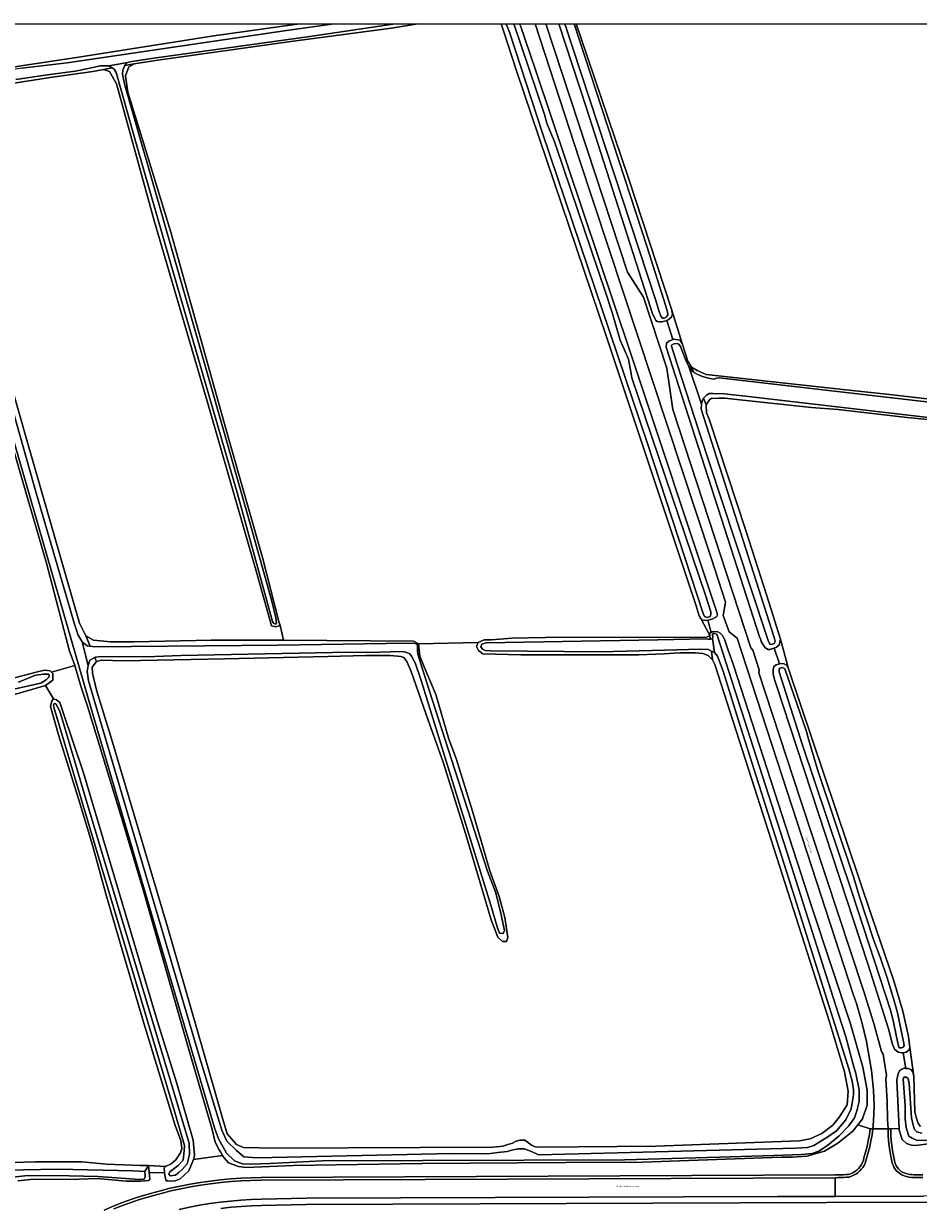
# Model space of a CAD drawing. Header units: metres. Extents: x 229229 to 231729, y 593167 to 595667.
# Tile 248 of 256: x 230644 to 230909, y 595317 to 595667. Entities that reach past the tile are written whole.
import ezdxf
from ezdxf.enums import TextEntityAlignment as Align

# ---------------------------------------------------------------- set-up
doc = ezdxf.new("R2010")
doc.units = ezdxf.units.M
for name, color, linetype, lineweight in [('B-WE-GR-GRAS-GV', 60, 'Continuous', 13), ('B-WE-GR-GROENVOORZIENING-GV', 80, 'Continuous', 18), ('B-WE-OG-TOPOGRAFIE-T18', 10, 'Continuous', 18), ('B-WE-OG-WATER-GV', 130, 'Continuous', 18), ('B-WE-OG-WATER_SLOOT-GV', 120, 'Continuous', 18), ('B-WE-VH-VERHARDING_GESLOTEN-GV', 252, 'Continuous', 18), ('B-WE-VH-VERHARDING_OPEN-GV', 252, 'Continuous', 18)]:
    doc.layers.add(name, color=color, linetype=linetype, lineweight=lineweight)
doc.styles.add('NLCS-ISO-M250-T18', font='NLCS-ISO.ttf', dxfattribs={"height": 0.45})

msp = doc.modelspace()

# ---------------------------------------------------------------- linework, layer by layer
msp.add_lwpolyline([(231729.346, 593166.818), (229229.346, 593166.818), (229229.346, 595666.818), (231729.346, 595666.818)], close=True)
at = {"layer": 'B-WE-GR-GRAS-GV'}
for points in [[(230628.199, 595652.111), (230659.78, 595656.832), (230700.315, 595663.19), (230725.65, 595666.818)], [(230760.636, 595666.818), (230752.817, 595665.529), (230723.066, 595661.58), (230683.782, 595655.992), (230676.753, 595654.932), (230675.213, 595654.065), (230674.25, 595651.368), (230674.924, 595646.551), (230679.16, 595632.872), (230687.633, 595605.224), (230704.675, 595544.34), (230714.689, 595509.081), (230719.503, 595490.103), (230719.888, 595488.947), (230720.947, 595484.612), (230759.364, 595484.323), (230760.809, 595483.553)], [(230760.809, 595483.553), (230778.434, 595483.949), (230780.25, 595484.719), (230782.34, 595484.719), (230788.392, 595485.215), (230798.296, 595485.435), (230845.942, 595485.49), (230846.878, 595485.986), (230844.205, 595491.002), (230843.796, 595491.847), (230842.892, 595494.786), (230816.414, 595574.225), (230789.754, 595652.914), (230785.941, 595664.673), (230785.258, 595666.818)], [(230807.434, 595666.818), (230808.816, 595662.723), (230822.892, 595621.165), (230835.606, 595582.434), (230838.684, 595572.296), (230840.394, 595567.099), (230841.488, 595565.332), (230843.141, 595564.285), (230845.84, 595563.128), (230852.119, 595562.467), (230886.216, 595558.719), (230900.042, 595557.176), (230945.211, 595552.05)], [(230628.804, 595600.696), (230644.883, 595544.436), (230660.674, 595489.622), (230662.503, 595485.865), (230664.718, 595484.612), (230669.821, 595484.131), (230676.657, 595484.131), (230699.572, 595484.612), (230720.947, 595484.612), (230719.888, 595488.947), (230718.636, 595488.562), (230717.385, 595488.851), (230716.615, 595491.741), (230713.148, 595503.976), (230698.321, 595555.226), (230682.819, 595608.306), (230671.554, 595649.056), (230669.532, 595652.717), (230667.702, 595653.295), (230664.525, 595652.717), (230652.008, 595650.886), (230638.721, 595648.863)], [(230641.378, 595473.451), (230647.829, 595475.185), (230650.332, 595475.763), (230652.01, 595475.546), (230652.402, 595475.145), (230659.265, 595477.094), (230659.215, 595477.267), (230659.06, 595477.685), (230657.698, 595481.356), (230650.908, 595507.375), (230644.746, 595528.376), (230635.021, 595561.708)], [(230947.084, 595546.373), (230905.22, 595550.397), (230884.729, 595552.822), (230876.945, 595553.408), (230855.735, 595555.644), (230851.377, 595556.124), (230849.502, 595556.143), (230847.3, 595556.073), (230846.776, 595555.632), (230845.84, 595554.144), (230845.895, 595551.775), (230846.69, 595549.894), (230857.534, 595517.074), (230863.716, 595497.742), (230867.778, 595484.884), (230870.109, 595476.176), (230894.644, 595403.281), (230901.268, 595383.903), (230903.929, 595374.927), (230905.567, 595367.471), (230905.999, 595364.223), (230907.213, 595355.676), (230907.448, 595345.262), (230907.848, 595343.618), (230908.486, 595341.788), (230909.119, 595340.887)], [(230640.933, 595330.242), (230647.533, 595330.418), (230661.297, 595330.425), (230668.647, 595329.706), (230678.671, 595329.342), (230681.021, 595329.345), (230686.016, 595329.048), (230687.767, 595329.872), (230689.084, 595331.051), (230689.73, 595331.884), (230690.433, 595333.095), (230690.915, 595334.426), (230690.604, 595336.775), (230688.943, 595341.147), (230679.595, 595371.374), (230672.712, 595394.778), (230668.421, 595409.641), (230664.459, 595424.009), (230660.773, 595436.45), (230654.446, 595456.597), (230652.08, 595465.02), (230652.41, 595466.671), (230652.96, 595467.277), (230650.621, 595471.236), (230640.03, 595468.153)]]:
    msp.add_lwpolyline(points, dxfattribs=at)
for points in [[(230838.111, 595573.326), (230838.439, 595572.835), (230838.684, 595572.296), (230835.606, 595582.434), (230835.909, 595580.994), (230835.581, 595580.114), (230834.601, 595579.25), (230834.243, 595579.119), (230835.98, 595573.487), (230836.268, 595573.601)], [(230846.878, 595485.986), (230846.951, 595486.754), (230847.267, 595486.906), (230846.361, 595490.569), (230845.406, 595490.414), (230844.675, 595490.529), (230844.205, 595491.002)], [(230848.369, 595477.429), (230847.648, 595478.774), (230846.383, 595480.095), (230844.842, 595480.701), (230842.531, 595480.921), (230838.02, 595480.921), (230833.398, 595480.536), (230825.971, 595480.26), (230791.088, 595480.26), (230779.809, 595480.536), (230778.544, 595481.527), (230777.994, 595482.793), (230778.434, 595483.949), (230760.809, 595483.553), (230761.194, 595479.892), (230762.445, 595476.713), (230765.912, 595468.524), (230769.763, 595455.326), (230771.978, 595449.643), (230776.792, 595434.036), (230781.895, 595416.407), (230784.687, 595408.893), (230786.324, 595402.631), (230787.19, 595396.755), (230786.805, 595395.599), (230785.65, 595395.599), (230784.206, 595396.851), (230782.28, 595401.957), (230774.77, 595427.197), (230768.057, 595448.542), (230763.711, 595460.928), (230758.594, 595475.405), (230757.384, 595478.268), (230756.503, 595479.479), (230755.568, 595479.809), (230752.583, 595480.057), (230745.266, 595480.057), (230734.001, 595479.768), (230703.479, 595479.094), (230673.727, 595478.516), (230667.083, 595478.708), (230665.639, 595478.323), (230664.388, 595476.685), (230664.484, 595474.855), (230665.639, 595469.846), (230669.779, 595456.455), (230686.643, 595399.893), (230697.041, 595363.671), (230702.928, 595343.303), (230704.304, 595338.679), (230707, 595335.541), (230709.142, 595334.713), (230718.493, 595334.488), (230782.756, 595334.799), (230784.948, 595334.957), (230785.77, 595335.114), (230787.225, 595335.531), (230788.544, 595335.993), (230789.71, 595336.521), (230790.783, 595336.862), (230792.279, 595336.851), (230792.9, 595336.362), (230794.232, 595335.372), (230795.274, 595334.909), (230796.616, 595334.755), (230830.958, 595335.067), (230873.36, 595336.67), (230876.569, 595337.237), (230880.006, 595338.814), (230883.238, 595341.249), (230885.215, 595343.752), (230887.452, 595347.238), (230887.763, 595351.367), (230886.737, 595357.082), (230882.237, 595371.791), (230860.07, 595441.017)], [(230867.778, 595484.884), (230867.385, 595483.127), (230866.599, 595482.516), (230865.872, 595482.268), (230867.464, 595477.597), (230868.591, 595477.673), (230869.514, 595477.321), (230870.109, 595476.176)], [(230652.96, 595467.277), (230653.84, 595466.946), (230654.776, 595466.176), (230655.821, 595463.203), (230661.791, 595445.395), (230683.594, 595372.167), (230689.394, 595353.574), (230694.261, 595336.859), (230694.582, 595332.361), (230694.481, 595331.907), (230694.297, 595331.08), (230702.854, 595332.342), (230702.252, 595333.394), (230701.938, 595333.944), (230700.728, 595336.257), (230699.792, 595340), (230692.475, 595365.336), (230679.477, 595410.806), (230673.603, 595430.266), (230663.021, 595465.115), (230661.002, 595471.038), (230659.265, 595477.094), (230652.402, 595475.145), (230652.74, 595474.8), (230652.705, 595472.834), (230650.621, 595471.236)], [(230906.01, 595357.83), (230906.27, 595357.709), (230906.942, 595357.051), (230907.213, 595355.676), (230905.999, 595364.223), (230905.679, 595363.443), (230904.902, 595362.884), (230904.024, 595362.686), (230904.872, 595358.06), (230905.576, 595358.031)], [(230681.021, 595329.345), (230681.238, 595327.305), (230685.788, 595327.151), (230685.759, 595327.41), (230685.626, 595328.623), (230686.016, 595329.048)]]:
    msp.add_lwpolyline(points, close=True, dxfattribs=at)
at = {"layer": 'B-WE-GR-GROENVOORZIENING-GV'}
for points in [[(230790.763, 595666.818), (230795.516, 595652.914), (230823.366, 595569.818), (230848.986, 595492.914), (230849.159, 595492.121), (230848.875, 595491.548), (230847.762, 595490.926), (230846.783, 595490.637), (230846.361, 595490.569), (230847.267, 595486.906), (230847.583, 595487.057), (230848.479, 595487.211), (230849.259, 595487.099), (230849.944, 595486.726), (230850.76, 595485.866), (230851.311, 595484.622), (230852.345, 595481.698), (230853.849, 595477.224), (230877.034, 595405.669), (230888.459, 595371.266), (230892.155, 595358.412), (230893.424, 595351.582), (230893.406, 595347.209), (230892.048, 595343.188), (230890.606, 595341.362), (230894.3, 595340.23), (230895.105, 595340.217), (230895.289, 595342.501), (230895.397, 595344.791), (230895.428, 595347.082), (230895.382, 595349.373), (230895.26, 595351.662), (230894.982, 595354.552), (230894.633, 595357.435), (230894.213, 595360.307), (230893.721, 595363.169), (230893.158, 595366.017), (230892.525, 595368.851), (230891.821, 595371.668), (230891.048, 595374.467), (230890.205, 595377.245), (230889.294, 595380.002), (230877.05, 595417.559), (230854.971, 595485.239), (230852.603, 595487.043), (230850.847, 595491.953), (230851.529, 595495.826), (230847.268, 595508.933), (230808.305, 595626.903), (230795.307, 595666.818)], [(230798.47, 595666.818), (230822.62, 595593.418), (230827.271, 595585.978), (230834.163, 595564.979), (230835.971, 595552.838), (230859.033, 595482.331), (230859.638, 595481.685), (230861.467, 595475.897), (230861.433, 595474.993), (230873.724, 595437.401), (230892.29, 595381.054), (230895.417, 595371.337), (230897.661, 595363.09), (230898.116, 595362.265), (230899.13, 595355.937), (230898.945, 595354.997), (230899.338, 595348.25), (230899.413, 595342.934)], [(230899.413, 595342.934), (230899.588, 595340.147), (230900.388, 595340.158), (230902.834, 595340.273), (230902.157, 595354.612), (230902.548, 595356.562), (230903.085, 595357.479), (230903.644, 595357.864), (230904.412, 595358.079), (230904.872, 595358.06), (230904.024, 595362.686), (230903.675, 595362.607), (230902.513, 595362.815), (230901.517, 595363.744), (230900.765, 595365.381), (230899.795, 595369.413), (230893.619, 595388.973), (230866.401, 595471.791), (230866.141, 595472.668), (230865.659, 595474.593), (230865.613, 595475.95), (230865.848, 595476.814), (230866.488, 595477.297), (230867.464, 595477.597), (230865.872, 595482.268), (230865.522, 595482.149), (230864.677, 595481.9), (230864.139, 595481.9), (230863.123, 595482.481), (230862.119, 595484.227), (230861.834, 595485.109), (230861.703, 595485.303), (230833.975, 595571.175), (230834.111, 595572.414), (230834.823, 595573.028), (230835.98, 595573.487), (230834.243, 595579.119), (230833.552, 595578.867), (230832.737, 595578.688), (230831.906, 595578.724), (230831.416, 595578.812), (230830.97, 595579.12), (230829.821, 595581.313), (230829.343, 595582.934), (230810.336, 595642.156), (230802.249, 595666.818)], [(230667.872, 595316.154), (230670.431, 595317.257), (230673.018, 595318.291), (230674.723, 595318.902), (230676.437, 595319.488), (230678.159, 595320.051), (230679.889, 595320.588), (230681.626, 595321.102), (230684.527, 595321.895), (230687.448, 595322.615), (230690.385, 595323.263), (230693.338, 595323.836), (230696.304, 595324.336), (230699.281, 595324.762), (230702.268, 595325.113), (230705.263, 595325.389), (230708.264, 595325.591), (230711.27, 595325.717), (230714.277, 595325.769), (230883.963, 595326.55), (230884.741, 595326.572), (230885.519, 595326.6), (230886.297, 595326.633), (230887.075, 595326.671), (230887.852, 595326.715), (230888.52, 595326.937), (230889.161, 595327.23), (230889.765, 595327.592), (230890.326, 595328.018), (230890.837, 595328.502), (230891.291, 595329.04), (230891.684, 595329.624), (230892.011, 595330.248), (230892.268, 595330.904), (230892.451, 595331.584), (230892.932, 595333.288), (230893.357, 595335.006), (230893.727, 595336.737), (230894.042, 595338.479), (230894.3, 595340.23), (230890.606, 595341.362), (230889.163, 595339.535), (230884.749, 595335.921), (230880.778, 595333.587), (230875.555, 595332.094), (230871.366, 595331.861), (230868.041, 595331.773), (230827.016, 595330.367), (230804.39, 595330.284), (230761.863, 595329.95), (230723.784, 595329.337), (230709.897, 595328.75), (230707.623, 595329.041), (230704.646, 595330.114), (230703.353, 595331.645), (230703.039, 595332.018), (230702.854, 595332.342), (230694.297, 595331.08), (230692.891, 595327.764), (230690.348, 595325.411), (230688.902, 595324.867), (230687.567, 595324.722), (230686.691, 595324.787), (230686.258, 595324.868), (230685.929, 595325.87), (230685.788, 595327.151), (230681.238, 595327.305), (230681.451, 595325.301), (230681.106, 595324.908), (230678.778, 595324.698), (230674.404, 595324.75), (230665.961, 595325.466), (230657.715, 595325.217), (230647.173, 595325.285), (230642.416, 595324.791)], [(230911.491, 595335.752), (230907.82, 595335.256), (230906.548, 595335.382), (230905.025, 595335.899), (230903.773, 595337.034), (230902.858, 595339.76), (230902.834, 595340.273), (230900.388, 595340.158), (230900.412, 595338.232), (230900.532, 595336.737), (230900.694, 595335.245), (230900.9, 595333.759), (230901.147, 595332.28), (230901.437, 595330.808), (230901.574, 595330.267), (230901.767, 595329.744), (230902.015, 595329.244), (230902.315, 595328.773), (230902.664, 595328.337), (230903.056, 595327.94), (230903.489, 595327.588), (230904.057, 595327.291), (230904.65, 595327.047), (230905.263, 595326.857), (230905.89, 595326.722), (230906.526, 595326.644), (230907.167, 595326.624), (230909.806, 595326.593)], [(231066.868, 595318.88), (230959.335, 595318.612), (230915.116, 595318.526), (230881.483, 595318.41), (230727.609, 595317.852), (230714.463, 595317.568), (230711.448, 595317.46), (230708.436, 595317.275), (230705.43, 595317.016), (230702.432, 595316.681)]]:
    msp.add_lwpolyline(points, dxfattribs=at)
at = {"layer": 'B-WE-OG-WATER-GV'}
for points in [[(230735.884, 595666.818), (230721.829, 595664.84), (230656.984, 595655.287), (230643.585, 595653.671), (230639.106, 595652.973), (230616.421, 595649.379), (230614.531, 595648.992), (230613.175, 595648.562), (230612.117, 595648.132), (230611.522, 595647.702)], [(230641.803, 595650.317), (230651.164, 595651.713), (230659.316, 595652.748), (230663.679, 595653.671), (230666.762, 595654.364), (230669.321, 595654.385), (230674.849, 595655.316), (230676.108, 595655.609), (230682.589, 595656.659), (230728.655, 595663.001), (230753.909, 595666.818)], [(230786.595, 595666.818), (230786.781, 595666.475), (230787.662, 595664.313), (230797.493, 595634.472), (230828.468, 595542.723), (230844.891, 595492.496), (230845.332, 595491.614), (230846.15, 595491.3), (230847.01, 595491.572), (230847.178, 595492.202), (230847.157, 595492.958), (230845.625, 595497.931), (230823.868, 595562.142), (230823.391, 595564.97), (230822.84, 595567.651), (230821.555, 595570.589), (230820.454, 595573.27), (230818.068, 595581.496), (230815.939, 595587.813), (230801.588, 595630.191), (230800.67, 595632.652), (230799.605, 595635.223), (230798.761, 595637.463), (230798.027, 595639.997), (230788.943, 595666.818)], [(230804.094, 595666.818), (230830.849, 595585.332), (230831.967, 595581.764), (230832.453, 595580.328), (230832.917, 595579.821), (230833.424, 595579.821), (230834.141, 595580.159), (230834.464, 595580.759), (230834.416, 595581.676), (230833.849, 595583.606), (230828.375, 595600.726), (230808.308, 595662.214), (230806.841, 595666.818)], [(230637.882, 595555.015), (230658.244, 595484.549), (230664.245, 595463.701), (230678.54, 595415.062), (230700.488, 595340.484), (230701.676, 595337.222), (230704.108, 595333.044), (230706.458, 595330.767), (230708.844, 595329.886), (230711.157, 595329.776), (230716.993, 595329.922), (230732.374, 595330.73), (230821.709, 595331.07), (230849.794, 595331.803), (230865.726, 595332.28), (230873.977, 595332.603), (230877.097, 595332.897), (230879.116, 595333.595), (230881.723, 595335.284), (230885.173, 595338.149), (230888.029, 595341.075), (230889.607, 595343.425), (230890.341, 595345.482), (230891.039, 595348.273), (230891.039, 595351.725), (230890.084, 595356.499), (230889.24, 595359.217), (230887.077, 595367.419), (230884.066, 595376.857), (230869.69, 595422.037), (230848.928, 595486.355), (230848.257, 595486.628), (230847.816, 595486.607), (230847.648, 595486.124), (230847.753, 595485.578), (230847.669, 595485.117), (230848.302, 595480.936), (230849.202, 595479.887), (230850.854, 595475.48), (230855.332, 595460.9), (230870.199, 595414.329), (230888.016, 595357.908), (230888.934, 595354.273), (230889.374, 595351.702), (230889.338, 595350.27), (230888.683, 595346.129), (230887.077, 595342.851), (230884.379, 595339.638), (230881.488, 595337.581), (230877.634, 595335.267), (230875.771, 595334.625), (230872.173, 595334.432), (230819.608, 595333.074), (230796.273, 595332.522), (230794.217, 595333.513), (230792.015, 595334.248), (230790.289, 595334.321), (230788.417, 595333.917), (230786.985, 595333.476), (230784.232, 595333.146), (230781.332, 595332.815), (230770.723, 595332.889), (230713.063, 595331.576), (230709.208, 595331.898), (230707.024, 595333.762), (230704.198, 595336.589), (230702.72, 595339.803), (230696.232, 595361.076), (230663.327, 595472.564), (230662.923, 595475.392), (230663.143, 595477.155), (230661.376, 595484.087), (230660.284, 595486.079), (230659.128, 595489.357), (230647.933, 595527.742), (230627.424, 595600.167)], [(230921.168, 595553.894), (230849.62, 595562.174), (230848.882, 595562.048), (230848.164, 595561.794), (230846.898, 595561.963), (230844.745, 595562.576), (230843.403, 595563.101), (230842.348, 595563.65), (230842.052, 595563.882), (230841.567, 595564.262), (230840.68, 595565.508), (230844.437, 595554.397), (230844.67, 595555.262), (230845.061, 595556.147), (230845.071, 595556.17), (230845.954, 595557.074), (230846.672, 595557.476), (230847.769, 595557.539), (230851.167, 595557.391), (230858.322, 595556.61), (230912.311, 595550.307)], [(230630.925, 595467.851), (230649.169, 595471.891), (230650.821, 595472.883), (230651.702, 595473.764), (230651.555, 595474.572), (230650.013, 595474.609), (230647.627, 595474.278), (230642.589, 595472.21)], [(230909.536, 595338.904), (230908.095, 595339.31), (230907.431, 595340.012), (230906.95, 595341.231), (230906.47, 595343.448), (230905.769, 595353.61), (230905.51, 595355.088), (230904.956, 595355.494), (230904.254, 595355.457), (230903.996, 595354.903), (230904.625, 595347.121), (230904.662, 595343.168), (230904.957, 595340.618), (230905.68, 595337.989), (230906.651, 595337.419), (230908.149, 595336.785), (230911.505, 595336.806)], [(230639.135, 595325.724), (230644.452, 595326.292), (230653.256, 595326.418), (230666.193, 595326.08), (230678.336, 595325.252), (230679.786, 595325.3), (230680.053, 595326.044), (230679.906, 595327.623), (230676.377, 595327.781), (230654.23, 595328.231), (230638.941, 595328.006)]]:
    msp.add_lwpolyline(points, dxfattribs=at)
for points in [[(230674.849, 595655.316), (230669.321, 595654.385), (230670.277, 595653.761), (230670.832, 595653.398), (230671.503, 595652.391), (230672.741, 595647.837), (230677.377, 595631.431), (230687.527, 595596.162), (230707.367, 595527.874), (230717.684, 595490.098), (230718.032, 595489.498), (230718.571, 595489.391), (230718.871, 595489.762), (230718.667, 595491.201), (230717.42, 595496.118), (230711.039, 595519.014), (230698.74, 595562.26), (230673.917, 595649.051), (230673.318, 595651.895), (230673.402, 595653.07), (230674.035, 595654.44), (230674.178, 595654.749)], [(230844.437, 595554.397), (230840.68, 595565.508), (230839.942, 595567.049), (230838.211, 595571.378), (230837.747, 595572.074), (230837.261, 595572.328), (230836.29, 595572.18), (230835.615, 595571.842), (230835.531, 595571.504), (230837.261, 595566.226), (230843.737, 595546.235), (230850.394, 595526.199), (230863.744, 595485.698), (230864.261, 595484.257), (230864.778, 595483.333), (230865.443, 595483.444), (230865.923, 595483.665), (230866.219, 595484.183), (230865.96, 595485.402), (230861.381, 595499.628), (230844.34, 595552.842)], [(230663.143, 595477.155), (230663.694, 595478.697), (230665.135, 595479.536), (230665.273, 595479.616), (230667.292, 595479.763), (230680.287, 595479.652), (230690.528, 595480.056), (230735.416, 595480.936), (230749.368, 595481.082), (230755.768, 595481.271), (230756.691, 595481.187), (230757.572, 595480.915), (230758.265, 595480.558), (230758.768, 595479.928), (230759.838, 595477.914), (230761.558, 595472.688), (230782.159, 595406.301), (230784.105, 595399.911), (230784.729, 595398.001), (230785.794, 595397.928), (230786.197, 595398.772), (230785.17, 595403.841), (230783.628, 595409.9), (230781.168, 595416.364), (230780.104, 595419.743), (230763.935, 595469.863), (230760.597, 595480.479), (230760.549, 595481.486), (230760.549, 595482.877), (230760.381, 595483.417), (230759.758, 595483.669), (230757.672, 595483.693), (230719.312, 595483.179), (230665.167, 595482.609), (230663.777, 595482.802), (230662.854, 595482.93), (230661.376, 595484.087)], [(230846.989, 595484.949), (230846.432, 595484.949), (230845.613, 595484.991), (230831.58, 595484.697), (230780.817, 595483.814), (230779.532, 595483.41), (230779.202, 595482.602), (230779.752, 595481.941), (230780.487, 595481.61), (230782.065, 595481.427), (230814.736, 595481.206), (230833.545, 595481.634), (230840.629, 595481.817), (230844.08, 595481.928), (230846.466, 595481.854), (230847.367, 595481.403), (230848.302, 595480.936), (230847.669, 595485.117), (230847.103, 595484.949)], [(230900.426, 595374.939), (230901.186, 595371.708), (230901.988, 595367.865), (230902.347, 595366.049), (230902.642, 595364.698), (230902.896, 595364.149), (230903.55, 595364.128), (230904.078, 595364.318), (230904.289, 595364.804), (230904.162, 595365.923), (230902.326, 595374.474), (230901.355, 595378.021), (230899.291, 595384.773), (230897.201, 595390.941), (230895.391, 595395.855), (230891.069, 595409.084), (230889.444, 595414.367), (230878.7, 595446.381), (230875.956, 595455.742), (230875.439, 595457.626), (230869.087, 595476.102), (230868.422, 595476.508), (230867.942, 595476.471), (230867.461, 595476.323), (230867.351, 595475.806), (230867.351, 595475.289), (230874.22, 595453.857), (230888.964, 595409.953)], [(230687.298, 595327.491), (230687.027, 595326.796), (230687.394, 595326.318), (230688.973, 595326.502), (230690.022, 595327.305), (230691.013, 595328.138), (230692.444, 595329.864), (230693.142, 595332.581), (230692.995, 595335.923), (230686.094, 595358.89), (230662.916, 595436.37), (230658.3, 595451.978), (230654.776, 595463.605), (230653.602, 595465.808), (230653.161, 595465.871), (230652.951, 595465.325), (230653.224, 595464.087), (230672.923, 595398.128), (230688.839, 595345.036), (230691.666, 595335.267), (230691.538, 595333.661), (230691.216, 595330.897), (230689.803, 595329.355)]]:
    msp.add_lwpolyline(points, close=True, dxfattribs=at)
at = {"layer": 'B-WE-OG-WATER_SLOOT-GV'}
for points in [[(230725.65, 595666.818), (230700.315, 595663.19), (230659.78, 595656.832), (230628.199, 595652.111)], [(230643.585, 595653.671), (230656.984, 595655.287), (230721.829, 595664.84), (230735.884, 595666.818)], [(230753.909, 595666.818), (230728.655, 595663.001), (230682.589, 595656.659), (230676.108, 595655.609), (230674.849, 595655.316), (230674.178, 595654.749), (230674.035, 595654.44), (230676.753, 595654.932), (230683.782, 595655.992), (230723.066, 595661.58), (230752.817, 595665.529), (230760.636, 595666.818)], [(230785.258, 595666.818), (230785.941, 595664.673), (230789.754, 595652.914), (230816.414, 595574.225), (230842.892, 595494.786), (230843.796, 595491.847), (230844.205, 595491.002), (230844.675, 595490.529), (230845.406, 595490.414), (230846.361, 595490.569), (230846.783, 595490.637)], [(230788.943, 595666.818), (230798.027, 595639.997), (230798.761, 595637.463), (230799.605, 595635.223), (230800.67, 595632.652), (230801.588, 595630.191), (230815.939, 595587.813), (230818.068, 595581.496), (230820.454, 595573.27), (230821.555, 595570.589), (230822.84, 595567.651), (230823.391, 595564.97), (230823.868, 595562.142), (230845.625, 595497.931), (230847.157, 595492.958), (230847.178, 595492.202), (230847.01, 595491.572), (230846.15, 595491.3), (230845.332, 595491.614), (230844.891, 595492.496), (230828.468, 595542.723), (230797.493, 595634.472), (230787.662, 595664.313), (230786.781, 595666.475), (230786.595, 595666.818)], [(230846.783, 595490.637), (230847.762, 595490.926), (230848.875, 595491.548), (230849.159, 595492.121), (230848.986, 595492.914), (230823.366, 595569.818), (230795.516, 595652.914), (230790.763, 595666.818)], [(230802.249, 595666.818), (230810.336, 595642.156), (230829.343, 595582.934), (230829.821, 595581.313), (230830.97, 595579.12), (230831.416, 595578.812), (230831.906, 595578.724), (230832.737, 595578.688), (230833.552, 595578.867), (230834.243, 595579.119), (230834.601, 595579.25), (230835.581, 595580.114), (230835.909, 595580.994), (230835.606, 595582.434), (230822.892, 595621.165), (230808.816, 595662.723), (230807.434, 595666.818)], [(230806.841, 595666.818), (230808.308, 595662.214), (230828.375, 595600.726), (230833.849, 595583.606), (230834.416, 595581.676), (230834.464, 595580.759), (230834.141, 595580.159), (230833.424, 595579.821), (230832.917, 595579.821), (230832.453, 595580.328), (230831.967, 595581.764), (230830.849, 595585.332), (230804.094, 595666.818)], [(230638.721, 595648.863), (230652.008, 595650.886), (230664.525, 595652.717), (230667.702, 595653.295), (230670.277, 595653.761), (230669.321, 595654.385), (230666.762, 595654.364), (230663.679, 595653.671), (230659.316, 595652.748), (230651.164, 595651.713), (230641.803, 595650.317)], [(230627.424, 595600.167), (230647.933, 595527.742), (230659.128, 595489.357), (230660.284, 595486.079), (230661.376, 595484.087), (230662.854, 595482.93), (230663.777, 595482.802), (230662.503, 595485.865), (230660.674, 595489.622), (230644.883, 595544.436), (230628.804, 595600.696)], [(230945.211, 595552.05), (230900.042, 595557.176), (230886.216, 595558.719), (230852.119, 595562.467), (230845.84, 595563.128), (230843.141, 595564.285), (230841.488, 595565.332), (230842.052, 595563.882), (230842.348, 595563.65), (230843.403, 595563.101), (230844.745, 595562.576), (230846.898, 595561.963), (230848.164, 595561.794), (230848.882, 595562.048), (230849.62, 595562.174), (230921.168, 595553.894)], [(230635.021, 595561.708), (230644.746, 595528.376), (230650.908, 595507.375), (230657.698, 595481.356), (230659.06, 595477.685), (230659.215, 595477.267), (230659.265, 595477.094), (230661.002, 595471.038), (230663.021, 595465.115), (230673.603, 595430.266), (230679.477, 595410.806), (230692.475, 595365.336), (230699.792, 595340), (230700.728, 595336.257), (230701.938, 595333.944), (230702.252, 595333.394), (230702.854, 595332.342), (230703.039, 595332.018), (230703.353, 595331.645), (230704.646, 595330.114), (230707.623, 595329.041), (230709.897, 595328.75), (230723.784, 595329.337), (230761.863, 595329.95), (230804.39, 595330.284), (230827.016, 595330.367), (230868.041, 595331.773), (230871.366, 595331.861), (230875.555, 595332.094), (230880.778, 595333.587), (230884.749, 595335.921), (230889.163, 595339.535), (230890.606, 595341.362), (230892.048, 595343.188), (230893.406, 595347.209), (230893.424, 595351.582), (230892.155, 595358.412), (230888.459, 595371.266), (230877.034, 595405.669), (230853.849, 595477.224), (230852.345, 595481.698), (230851.311, 595484.622), (230850.76, 595485.866), (230849.944, 595486.726), (230849.259, 595487.099), (230848.479, 595487.211), (230847.583, 595487.057), (230847.267, 595486.906), (230846.951, 595486.754), (230846.878, 595485.986), (230846.989, 595484.949), (230847.103, 595484.949), (230847.669, 595485.117), (230847.753, 595485.578), (230847.648, 595486.124), (230847.816, 595486.607), (230848.257, 595486.628), (230848.928, 595486.355), (230869.69, 595422.037), (230884.066, 595376.857), (230887.077, 595367.419), (230889.24, 595359.217), (230890.084, 595356.499), (230891.039, 595351.725), (230891.039, 595348.273), (230890.341, 595345.482), (230889.607, 595343.425), (230888.029, 595341.075), (230885.173, 595338.149), (230881.723, 595335.284), (230879.116, 595333.595), (230877.097, 595332.897), (230873.977, 595332.603), (230865.726, 595332.28), (230849.794, 595331.803), (230821.709, 595331.07), (230732.374, 595330.73), (230716.993, 595329.922), (230711.157, 595329.776), (230708.844, 595329.886), (230706.458, 595330.767), (230704.108, 595333.044), (230701.676, 595337.222), (230700.488, 595340.484), (230678.54, 595415.062), (230664.245, 595463.701), (230658.244, 595484.549), (230637.882, 595555.015)], [(230912.311, 595550.307), (230858.322, 595556.61), (230851.167, 595557.391), (230847.769, 595557.539), (230846.672, 595557.476), (230845.954, 595557.074), (230845.071, 595556.17), (230845.061, 595556.147), (230845.84, 595554.144), (230846.776, 595555.632), (230847.3, 595556.073), (230849.502, 595556.143), (230851.377, 595556.124), (230855.735, 595555.644), (230876.945, 595553.408), (230884.729, 595552.822), (230905.22, 595550.397), (230947.084, 595546.373)], [(230642.589, 595472.21), (230647.627, 595474.278), (230650.013, 595474.609), (230651.555, 595474.572), (230651.702, 595473.764), (230650.821, 595472.883), (230649.169, 595471.891), (230630.925, 595467.851)], [(230640.03, 595468.153), (230650.621, 595471.236), (230652.705, 595472.834), (230652.74, 595474.8), (230652.402, 595475.145), (230652.01, 595475.546), (230650.332, 595475.763), (230647.829, 595475.185), (230641.378, 595473.451)], [(230909.119, 595340.887), (230908.486, 595341.788), (230907.848, 595343.618), (230907.448, 595345.262), (230907.213, 595355.676), (230906.942, 595357.051), (230906.27, 595357.709), (230906.01, 595357.83), (230905.576, 595358.031), (230904.872, 595358.06), (230904.412, 595358.079), (230903.644, 595357.864), (230903.085, 595357.479), (230902.548, 595356.562), (230902.157, 595354.612), (230902.834, 595340.273), (230902.858, 595339.76), (230903.773, 595337.034), (230905.025, 595335.899), (230906.548, 595335.382), (230907.82, 595335.256), (230911.491, 595335.752)], [(230911.505, 595336.806), (230908.149, 595336.785), (230906.651, 595337.419), (230905.68, 595337.989), (230904.957, 595340.618), (230904.662, 595343.168), (230904.625, 595347.121), (230903.996, 595354.903), (230904.254, 595355.457), (230904.956, 595355.494), (230905.51, 595355.088), (230905.769, 595353.61), (230906.47, 595343.448), (230906.95, 595341.231), (230907.431, 595340.012), (230908.095, 595339.31), (230909.536, 595338.904)], [(230638.941, 595328.006), (230654.23, 595328.231), (230676.377, 595327.781), (230679.906, 595327.623), (230681.021, 595329.345), (230678.671, 595329.342), (230668.647, 595329.706), (230661.297, 595330.425), (230647.533, 595330.418), (230640.933, 595330.242)], [(230642.416, 595324.791), (230647.173, 595325.285), (230657.715, 595325.217), (230665.961, 595325.466), (230674.404, 595324.75), (230678.778, 595324.698), (230681.106, 595324.908), (230681.451, 595325.301), (230681.238, 595327.305), (230681.021, 595329.345), (230679.906, 595327.623), (230680.053, 595326.044), (230679.786, 595325.3), (230678.336, 595325.252), (230666.193, 595326.08), (230653.256, 595326.418), (230644.452, 595326.292), (230639.135, 595325.724)]]:
    msp.add_lwpolyline(points, dxfattribs=at)
for points in [[(230667.702, 595653.295), (230669.532, 595652.717), (230671.554, 595649.056), (230682.819, 595608.306), (230698.321, 595555.226), (230713.148, 595503.976), (230716.615, 595491.741), (230717.385, 595488.851), (230718.636, 595488.562), (230719.888, 595488.947), (230719.503, 595490.103), (230714.689, 595509.081), (230704.675, 595544.34), (230687.633, 595605.224), (230679.16, 595632.872), (230674.924, 595646.551), (230674.25, 595651.368), (230675.213, 595654.065), (230676.753, 595654.932), (230674.035, 595654.44), (230673.402, 595653.07), (230673.318, 595651.895), (230673.917, 595649.051), (230698.74, 595562.26), (230711.039, 595519.014), (230717.42, 595496.118), (230718.667, 595491.201), (230718.871, 595489.762), (230718.571, 595489.391), (230718.032, 595489.498), (230717.684, 595490.098), (230707.367, 595527.874), (230687.527, 595596.162), (230677.377, 595631.431), (230672.741, 595647.837), (230671.503, 595652.391), (230670.832, 595653.398), (230670.277, 595653.761)], [(230842.052, 595563.882), (230841.488, 595565.332), (230840.394, 595567.099), (230838.684, 595572.296), (230838.439, 595572.835), (230838.111, 595573.326), (230836.268, 595573.601), (230835.98, 595573.487), (230834.823, 595573.028), (230834.111, 595572.414), (230833.975, 595571.175), (230861.703, 595485.303), (230861.834, 595485.109), (230862.119, 595484.227), (230863.123, 595482.481), (230864.139, 595481.9), (230864.677, 595481.9), (230865.522, 595482.149), (230865.872, 595482.268), (230866.599, 595482.516), (230867.385, 595483.127), (230867.778, 595484.884), (230863.716, 595497.742), (230857.534, 595517.074), (230846.69, 595549.894), (230845.895, 595551.775), (230845.84, 595554.144), (230845.061, 595556.147), (230844.67, 595555.262), (230844.437, 595554.397), (230844.34, 595552.842), (230861.381, 595499.628), (230865.96, 595485.402), (230866.219, 595484.183), (230865.923, 595483.665), (230865.443, 595483.444), (230864.778, 595483.333), (230864.261, 595484.257), (230863.744, 595485.698), (230850.394, 595526.199), (230843.737, 595546.235), (230837.261, 595566.226), (230835.531, 595571.504), (230835.615, 595571.842), (230836.29, 595572.18), (230837.261, 595572.328), (230837.747, 595572.074), (230838.211, 595571.378), (230839.942, 595567.049), (230840.68, 595565.508), (230841.567, 595564.262)], [(230720.947, 595484.612), (230699.572, 595484.612), (230676.657, 595484.131), (230669.821, 595484.131), (230664.718, 595484.612), (230662.503, 595485.865), (230663.777, 595482.802), (230665.167, 595482.609), (230719.312, 595483.179), (230757.672, 595483.693), (230759.758, 595483.669), (230760.381, 595483.417), (230760.549, 595482.877), (230760.549, 595481.486), (230760.597, 595480.479), (230763.935, 595469.863), (230780.104, 595419.743), (230781.168, 595416.364), (230783.628, 595409.9), (230785.17, 595403.841), (230786.197, 595398.772), (230785.794, 595397.928), (230784.729, 595398.001), (230784.105, 595399.911), (230782.159, 595406.301), (230761.558, 595472.688), (230759.838, 595477.914), (230758.768, 595479.928), (230758.265, 595480.558), (230757.572, 595480.915), (230756.691, 595481.187), (230755.768, 595481.271), (230749.368, 595481.082), (230735.416, 595480.936), (230690.528, 595480.056), (230680.287, 595479.652), (230667.292, 595479.763), (230665.273, 595479.616), (230665.135, 595479.536), (230665.639, 595478.323), (230667.083, 595478.708), (230673.727, 595478.516), (230703.479, 595479.094), (230734.001, 595479.768), (230745.266, 595480.057), (230752.583, 595480.057), (230755.568, 595479.809), (230756.503, 595479.479), (230757.384, 595478.268), (230758.594, 595475.405), (230763.711, 595460.928), (230768.057, 595448.542), (230774.77, 595427.197), (230782.28, 595401.957), (230784.206, 595396.851), (230785.65, 595395.599), (230786.805, 595395.599), (230787.19, 595396.755), (230786.324, 595402.631), (230784.687, 595408.893), (230781.895, 595416.407), (230776.792, 595434.036), (230771.978, 595449.643), (230769.763, 595455.326), (230765.912, 595468.524), (230762.445, 595476.713), (230761.194, 595479.892), (230760.809, 595483.553), (230759.364, 595484.323)], [(230778.434, 595483.949), (230777.994, 595482.793), (230778.544, 595481.527), (230779.809, 595480.536), (230791.088, 595480.26), (230825.971, 595480.26), (230833.398, 595480.536), (230838.02, 595480.921), (230842.531, 595480.921), (230844.842, 595480.701), (230846.383, 595480.095), (230847.648, 595478.774), (230847.367, 595481.403), (230846.466, 595481.854), (230844.08, 595481.928), (230840.629, 595481.817), (230833.545, 595481.634), (230814.736, 595481.206), (230782.065, 595481.427), (230780.487, 595481.61), (230779.752, 595481.941), (230779.202, 595482.602), (230779.532, 595483.41), (230780.817, 595483.814), (230831.58, 595484.697), (230845.613, 595484.991), (230846.432, 595484.949), (230846.989, 595484.949), (230846.878, 595485.986), (230845.942, 595485.49), (230798.296, 595485.435), (230788.392, 595485.215), (230782.34, 595484.719), (230780.25, 595484.719)], [(230847.367, 595481.403), (230847.648, 595478.774), (230848.369, 595477.429), (230860.07, 595441.017), (230882.237, 595371.791), (230886.737, 595357.082), (230887.763, 595351.367), (230887.452, 595347.238), (230885.215, 595343.752), (230883.238, 595341.249), (230880.006, 595338.814), (230876.569, 595337.237), (230873.36, 595336.67), (230830.958, 595335.067), (230796.616, 595334.755), (230795.274, 595334.909), (230794.232, 595335.372), (230792.9, 595336.362), (230792.279, 595336.851), (230790.783, 595336.862), (230789.71, 595336.521), (230788.544, 595335.993), (230787.225, 595335.531), (230785.77, 595335.114), (230784.948, 595334.957), (230782.756, 595334.799), (230718.493, 595334.488), (230709.142, 595334.713), (230707, 595335.541), (230704.304, 595338.679), (230702.928, 595343.303), (230697.041, 595363.671), (230686.643, 595399.893), (230669.779, 595456.455), (230665.639, 595469.846), (230664.484, 595474.855), (230664.388, 595476.685), (230665.639, 595478.323), (230665.135, 595479.536), (230663.694, 595478.697), (230663.143, 595477.155), (230662.923, 595475.392), (230663.327, 595472.564), (230696.232, 595361.076), (230702.72, 595339.803), (230704.198, 595336.589), (230707.024, 595333.762), (230709.208, 595331.898), (230713.063, 595331.576), (230770.723, 595332.889), (230781.332, 595332.815), (230784.232, 595333.146), (230786.985, 595333.476), (230788.417, 595333.917), (230790.289, 595334.321), (230792.015, 595334.248), (230794.217, 595333.513), (230796.273, 595332.522), (230819.608, 595333.074), (230872.173, 595334.432), (230875.771, 595334.625), (230877.634, 595335.267), (230881.488, 595337.581), (230884.379, 595339.638), (230887.077, 595342.851), (230888.683, 595346.129), (230889.338, 595350.27), (230889.374, 595351.702), (230888.934, 595354.273), (230888.016, 595357.908), (230870.199, 595414.329), (230855.332, 595460.9), (230850.854, 595475.48), (230849.202, 595479.887), (230848.302, 595480.936)], [(230905.679, 595363.443), (230905.999, 595364.223), (230905.567, 595367.471), (230903.929, 595374.927), (230901.268, 595383.903), (230894.644, 595403.281), (230870.109, 595476.176), (230869.514, 595477.321), (230868.591, 595477.673), (230867.464, 595477.597), (230866.488, 595477.297), (230865.848, 595476.814), (230865.613, 595475.95), (230865.659, 595474.593), (230866.141, 595472.668), (230866.401, 595471.791), (230893.619, 595388.973), (230899.795, 595369.413), (230900.765, 595365.381), (230901.517, 595363.744), (230902.513, 595362.815), (230903.675, 595362.607), (230904.024, 595362.686), (230904.902, 595362.884)], [(230900.426, 595374.939), (230888.964, 595409.953), (230874.22, 595453.857), (230867.351, 595475.289), (230867.351, 595475.806), (230867.461, 595476.323), (230867.942, 595476.471), (230868.422, 595476.508), (230869.087, 595476.102), (230875.439, 595457.626), (230875.956, 595455.742), (230878.7, 595446.381), (230889.444, 595414.367), (230891.069, 595409.084), (230895.391, 595395.855), (230897.201, 595390.941), (230899.291, 595384.773), (230901.355, 595378.021), (230902.326, 595374.474), (230904.162, 595365.923), (230904.289, 595364.804), (230904.078, 595364.318), (230903.55, 595364.128), (230902.896, 595364.149), (230902.642, 595364.698), (230902.347, 595366.049), (230901.988, 595367.865), (230901.186, 595371.708)], [(230683.594, 595372.167), (230661.791, 595445.395), (230655.821, 595463.203), (230654.776, 595466.176), (230653.84, 595466.946), (230652.96, 595467.277), (230652.41, 595466.671), (230652.08, 595465.02), (230654.446, 595456.597), (230660.773, 595436.45), (230664.459, 595424.009), (230668.421, 595409.641), (230672.712, 595394.778), (230679.595, 595371.374), (230688.943, 595341.147), (230690.604, 595336.775), (230690.915, 595334.426), (230690.433, 595333.095), (230689.73, 595331.884), (230689.084, 595331.051), (230687.767, 595329.872), (230686.016, 595329.048), (230685.626, 595328.623), (230685.759, 595327.41), (230685.788, 595327.151), (230685.929, 595325.87), (230686.258, 595324.868), (230686.691, 595324.787), (230687.567, 595324.722), (230688.902, 595324.867), (230690.348, 595325.411), (230692.891, 595327.764), (230694.297, 595331.08), (230694.481, 595331.907), (230694.582, 595332.361), (230694.261, 595336.859), (230689.394, 595353.574)], [(230687.298, 595327.491), (230689.803, 595329.355), (230691.216, 595330.897), (230691.538, 595333.661), (230691.666, 595335.267), (230688.839, 595345.036), (230672.923, 595398.128), (230653.224, 595464.087), (230652.951, 595465.325), (230653.161, 595465.871), (230653.602, 595465.808), (230654.776, 595463.605), (230658.3, 595451.978), (230662.916, 595436.37), (230686.094, 595358.89), (230692.995, 595335.923), (230693.142, 595332.581), (230692.444, 595329.864), (230691.013, 595328.138), (230690.022, 595327.305), (230688.973, 595326.502), (230687.394, 595326.318), (230687.027, 595326.796)]]:
    msp.add_lwpolyline(points, close=True, dxfattribs=at)
at = {"layer": 'B-WE-VH-VERHARDING_GESLOTEN-GV'}
for points in [[(230795.307, 595666.818), (230808.305, 595626.903), (230847.268, 595508.933), (230851.529, 595495.826), (230850.847, 595491.953), (230852.603, 595487.043), (230854.971, 595485.239), (230877.05, 595417.559), (230889.294, 595380.002), (230890.205, 595377.245), (230891.048, 595374.467), (230891.821, 595371.668), (230892.525, 595368.851), (230893.158, 595366.017), (230893.721, 595363.169), (230894.213, 595360.307), (230894.633, 595357.435), (230894.982, 595354.552), (230895.26, 595351.662), (230895.382, 595349.373), (230895.428, 595347.082), (230895.397, 595344.791), (230895.289, 595342.501), (230895.105, 595340.217), (230899.588, 595340.147), (230899.413, 595342.934), (230899.338, 595348.25), (230898.945, 595354.997), (230899.13, 595355.937), (230898.116, 595362.265), (230897.661, 595363.09), (230895.417, 595371.337), (230892.29, 595381.054), (230873.724, 595437.401), (230861.433, 595474.993), (230861.467, 595475.897), (230859.638, 595481.685), (230859.033, 595482.331), (230835.971, 595552.838), (230834.163, 595564.979), (230827.271, 595585.978), (230822.62, 595593.418), (230798.47, 595666.818)], [(230670.727, 595316.513), (230673.293, 595317.54), (230674.988, 595318.147), (230676.691, 595318.729), (230678.402, 595319.288), (230680.121, 595319.823), (230681.847, 595320.333), (230684.729, 595321.121), (230687.63, 595321.836), (230690.548, 595322.479), (230693.481, 595323.049), (230696.427, 595323.546), (230699.385, 595323.968), (230702.352, 595324.317), (230705.327, 595324.592), (230708.308, 595324.792), (230711.294, 595324.918), (230714.281, 595324.969), (230883.966, 595325.75), (230884.786, 595325.771), (230885.606, 595325.801), (230886.425, 595325.84), (230887.244, 595325.887), (230888.062, 595325.943), (230888.746, 595326.166), (230889.405, 595326.457), (230890.032, 595326.811), (230890.62, 595327.226), (230891.164, 595327.698), (230891.659, 595328.221), (230892.099, 595328.791), (230892.48, 595329.402), (230892.798, 595330.048), (230893.05, 595330.722), (230893.234, 595331.418), (230893.722, 595333.152), (230894.153, 595334.9), (230894.528, 595336.662), (230894.845, 595338.435), (230895.105, 595340.217), (230894.3, 595340.23), (230894.042, 595338.479), (230893.727, 595336.737), (230893.357, 595335.006), (230892.932, 595333.288), (230892.451, 595331.584), (230892.268, 595330.904), (230892.011, 595330.248), (230891.684, 595329.624), (230891.291, 595329.04), (230890.837, 595328.502), (230890.326, 595328.018), (230889.765, 595327.592), (230889.161, 595327.23), (230888.52, 595326.937), (230887.852, 595326.715), (230887.075, 595326.671), (230886.297, 595326.633), (230885.519, 595326.6), (230884.741, 595326.572), (230883.963, 595326.55), (230714.277, 595325.769), (230711.27, 595325.717), (230708.264, 595325.591), (230705.263, 595325.389), (230702.268, 595325.113), (230699.281, 595324.762), (230696.304, 595324.336), (230693.338, 595323.836), (230690.385, 595323.263), (230687.448, 595322.615), (230684.527, 595321.895), (230681.626, 595321.102), (230679.889, 595320.588), (230678.159, 595320.051), (230676.437, 595319.488), (230674.723, 595318.902), (230673.018, 595318.291), (230670.431, 595317.257), (230667.872, 595316.154)], [(230909.808, 595325.793), (230907.178, 595325.824), (230906.451, 595325.847), (230905.73, 595325.937), (230905.02, 595326.093), (230904.327, 595326.314), (230903.657, 595326.598), (230903.017, 595326.942), (230902.518, 595327.348), (230902.066, 595327.805), (230901.664, 595328.308), (230901.319, 595328.851), (230901.033, 595329.427), (230900.81, 595330.03), (230900.652, 595330.654), (230900.358, 595332.146), (230900.107, 595333.646), (230899.9, 595335.152), (230899.735, 595336.664), (230899.614, 595338.18), (230899.588, 595340.147), (230895.105, 595340.217), (230894.845, 595338.435), (230894.528, 595336.662), (230894.153, 595334.9), (230893.722, 595333.152), (230893.234, 595331.418), (230893.05, 595330.722), (230892.798, 595330.048), (230892.48, 595329.402), (230892.099, 595328.791), (230891.659, 595328.221), (230891.164, 595327.698), (230890.62, 595327.226), (230890.032, 595326.811), (230889.405, 595326.457), (230888.746, 595326.166), (230888.062, 595325.943), (230887.244, 595325.887), (230886.425, 595325.84), (230885.606, 595325.801), (230884.786, 595325.771), (230883.966, 595325.75), (230883.9, 595320.206), (230910.024, 595320.319)], [(230909.806, 595326.593), (230907.167, 595326.624), (230906.526, 595326.644), (230905.89, 595326.722), (230905.263, 595326.857), (230904.65, 595327.047), (230904.057, 595327.291), (230903.489, 595327.588), (230903.056, 595327.94), (230902.664, 595328.337), (230902.315, 595328.773), (230902.015, 595329.244), (230901.767, 595329.744), (230901.574, 595330.267), (230901.437, 595330.808), (230901.147, 595332.28), (230900.9, 595333.759), (230900.694, 595335.245), (230900.532, 595336.737), (230900.412, 595338.232), (230900.388, 595340.158), (230899.588, 595340.147), (230899.614, 595338.18), (230899.735, 595336.664), (230899.9, 595335.152), (230900.107, 595333.646), (230900.358, 595332.146), (230900.652, 595330.654), (230900.81, 595330.03), (230901.033, 595329.427), (230901.319, 595328.851), (230901.664, 595328.308), (230902.066, 595327.805), (230902.518, 595327.348), (230903.017, 595326.942), (230903.657, 595326.598), (230904.327, 595326.314), (230905.02, 595326.093), (230905.73, 595325.937), (230906.451, 595325.847), (230907.178, 595325.824), (230909.808, 595325.793)], [(230690.121, 595316.394), (230693.118, 595317.039), (230696.131, 595317.607), (230699.157, 595318.1), (230702.194, 595318.517), (230705.241, 595318.858), (230708.296, 595319.122), (230711.356, 595319.309), (230714.42, 595319.419), (230727.748, 595319.719), (230867.004, 595320.226), (230883.9, 595320.206), (230883.966, 595325.75), (230714.281, 595324.969), (230711.294, 595324.918), (230708.308, 595324.792), (230705.327, 595324.592), (230702.352, 595324.317), (230699.385, 595323.968), (230696.427, 595323.546), (230693.481, 595323.049), (230690.548, 595322.479), (230687.63, 595321.836), (230684.729, 595321.121), (230681.847, 595320.333), (230680.121, 595319.823), (230678.402, 595319.288), (230676.691, 595318.729), (230674.988, 595318.147), (230673.293, 595317.54), (230670.727, 595316.513)]]:
    msp.add_lwpolyline(points, dxfattribs=at)
at = {"layer": 'B-WE-VH-VERHARDING_OPEN-GV'}
for points in [[(231066.864, 595320.676), (231030.259, 595320.585), (230978.386, 595320.455), (230929.833, 595320.324), (230927.901, 595322.268), (230921.863, 595322.258), (230919.874, 595320.35), (230910.024, 595320.319), (230883.9, 595320.206), (230867.004, 595320.226), (230727.748, 595319.719), (230714.42, 595319.419), (230711.356, 595319.309), (230708.296, 595319.122), (230705.241, 595318.858), (230702.194, 595318.517), (230699.157, 595318.1), (230696.131, 595317.607), (230693.118, 595317.039), (230690.121, 595316.394)], [(230702.432, 595316.681), (230705.43, 595317.016), (230708.436, 595317.275), (230711.448, 595317.46), (230714.463, 595317.568), (230727.609, 595317.852), (230881.483, 595318.41), (230915.116, 595318.526), (230959.335, 595318.612), (231066.868, 595318.88)]]:
    msp.add_lwpolyline(points, dxfattribs=at)

# ---------------------------------------------------------------- texts
at = {"layer": 'B-WE-OG-TOPOGRAFIE-T18', "style": 'NLCS-ISO-M250-T18'}
for s, rotation, p in [('Takkebosserweg', 288, (230876.118, 595424.206)), ('Onderdendamsterweg', 0.2, (230822.62, 595323.166))]:
    msp.add_text(s, height=0.45, rotation=rotation, dxfattribs=at).set_placement(p, align=Align.MIDDLE)

doc.saveas('drawing.dxf')
